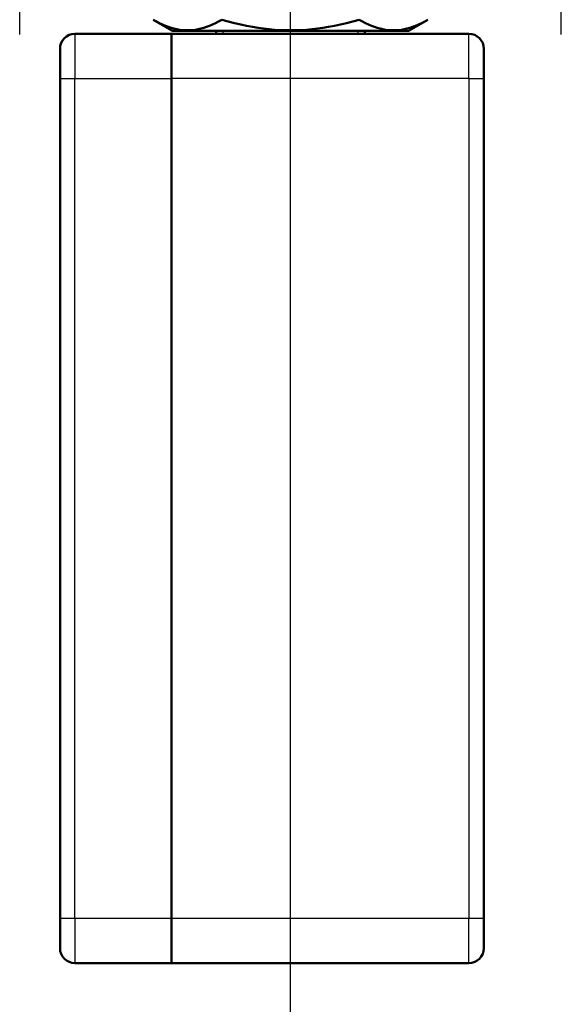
# Model space of a CAD drawing. Header units: millimetres. Extents: x 130 to 860, y 241 to 1215.
# Tile 2 of 10: x 294 to 367, y 568 to 701. Entities that reach past the tile are written whole.
import ezdxf

# ---------------------------------------------------------------- set-up
doc = ezdxf.new("R2010")
doc.units = ezdxf.units.MM
doc.header["$LTSCALE"] = 5
for name, color, linetype, lineweight in [('Gewinde(DIN)', 3, 'Continuous', 25), ('Mittellinie(DIN)', 4, 'Continuous', 25), ('Sichtbare Kanten(DIN)', 7, 'Continuous', 50), ('Sichtbare tangentiale Kanten(DIN)', 3, 'Continuous', 25)]:
    doc.layers.add(name, color=color, linetype=linetype, lineweight=lineweight)

msp = doc.modelspace()

# ---------------------------------------------------------------- linework, layer by layer
at = {"layer": 'Gewinde(DIN)'}
for p, q in [((321.44, 699.29), (321.44, 698.89)), ((339.64, 698.89), (339.64, 699.29))]:
    msp.add_line(p, q, dxfattribs=at)
at = {"layer": 'Mittellinie(DIN)', "linetype": 'Continuous'}
for p, q in [((330.54, 560.06), (330.54, 1206.22)), ((294.12, 698.79), (294.12, 767.56)), ((366.95, 698.79), (366.95, 767.56))]:
    msp.add_line(p, q, dxfattribs=at)
at = {"layer": 'Sichtbare Kanten(DIN)'}
for p, q in [((314.66, 699.29), (312.06, 700.79)), ((346.41, 699.29), (349.01, 700.79)), ((314.54, 698.89), (301.54, 698.89)), ((314.54, 698.89), (314.54, 692.89)), ((314.54, 692.89), (314.54, 698.89)), ((354.54, 698.89), (314.54, 698.89)), ((314.66, 699.29), (346.41, 699.29)), ((320.54, 698.89), (320.54, 699.29)), ((340.54, 698.89), (340.54, 699.29)), ((299.54, 692.89), (299.54, 696.89)), ((356.54, 696.89), (356.54, 692.89)), ((299.54, 692.89), (299.54, 579.89)), ((314.54, 579.89), (314.54, 692.89)), ((314.54, 692.89), (314.54, 579.89)), ((356.54, 579.89), (356.54, 692.89)), ((299.54, 575.89), (299.54, 579.89)), ((314.54, 579.89), (314.54, 573.89)), ((314.54, 573.89), (314.54, 579.89)), ((356.54, 579.89), (356.54, 575.89)), ((301.54, 573.89), (314.54, 573.89)), ((354.54, 573.89), (314.54, 573.89))]:
    msp.add_line(p, q, dxfattribs=at)
at = {"layer": 'Sichtbare Kanten(DIN)', "flags": 128}
for points in [[(312.06, 700.79), (312.5, 700.55), (312.92, 700.33), (313.33, 700.14), (313.73, 699.97), (314.12, 699.82), (314.5, 699.7), (314.87, 699.59), (315.24, 699.51), (315.6, 699.44), (315.96, 699.4), (316.32, 699.37), (316.68, 699.36), (317.04, 699.37), (317.4, 699.4), (317.76, 699.44), (318.12, 699.51), (318.49, 699.59), (318.86, 699.7), (319.24, 699.82), (319.63, 699.97), (320.03, 700.14), (320.44, 700.33), (320.86, 700.55), (321.3, 700.79)], [(321.3, 700.79), (322.17, 700.55), (323.02, 700.33), (323.84, 700.14), (324.63, 699.97), (325.41, 699.82), (326.17, 699.7), (326.92, 699.59), (327.66, 699.51), (328.38, 699.44), (329.1, 699.4), (329.82, 699.37), (330.54, 699.36), (331.25, 699.37), (331.97, 699.4), (332.69, 699.44), (333.42, 699.51), (334.15, 699.59), (334.9, 699.7), (335.66, 699.82), (336.44, 699.97), (337.24, 700.14), (338.06, 700.33), (338.9, 700.55), (339.77, 700.79)], [(339.77, 700.79), (340.21, 700.55), (340.63, 700.33), (341.04, 700.14), (341.44, 699.97), (341.83, 699.82), (342.21, 699.7), (342.58, 699.59), (342.95, 699.51), (343.32, 699.44), (343.68, 699.4), (344.04, 699.37), (344.39, 699.36), (344.75, 699.37), (345.11, 699.4), (345.47, 699.44), (345.83, 699.51), (346.2, 699.59), (346.58, 699.7), (346.96, 699.82), (347.35, 699.97), (347.74, 700.14), (348.15, 700.33), (348.58, 700.55), (349.01, 700.79)]]:
    msp.add_lwpolyline(points, dxfattribs=at)
at = {"layer": 'Sichtbare Kanten(DIN)'}
for centre, start, end in [((301.54, 696.89), 90, 180), ((354.54, 696.89), 0, 90), ((301.54, 575.89), 180, 270), ((354.54, 575.89), 270, 0)]:
    msp.add_arc(centre, 2, start, end, dxfattribs=at)
at = {"layer": 'Sichtbare tangentiale Kanten(DIN)'}
for p, q in [((301.54, 698.89), (301.54, 692.89)), ((354.54, 692.89), (354.54, 698.89)), ((299.54, 692.89), (301.54, 692.89)), ((301.54, 692.89), (314.54, 692.89)), ((301.54, 579.89), (301.54, 692.89)), ((354.54, 692.89), (314.54, 692.89)), ((354.54, 692.89), (356.54, 692.89)), ((354.54, 692.89), (354.54, 579.89)), ((301.54, 579.89), (299.54, 579.89)), ((314.54, 579.89), (301.54, 579.89)), ((301.54, 579.89), (301.54, 573.89)), ((354.54, 579.89), (314.54, 579.89)), ((354.54, 573.89), (354.54, 579.89)), ((356.54, 579.89), (354.54, 579.89))]:
    msp.add_line(p, q, dxfattribs=at)

doc.saveas('drawing.dxf')
